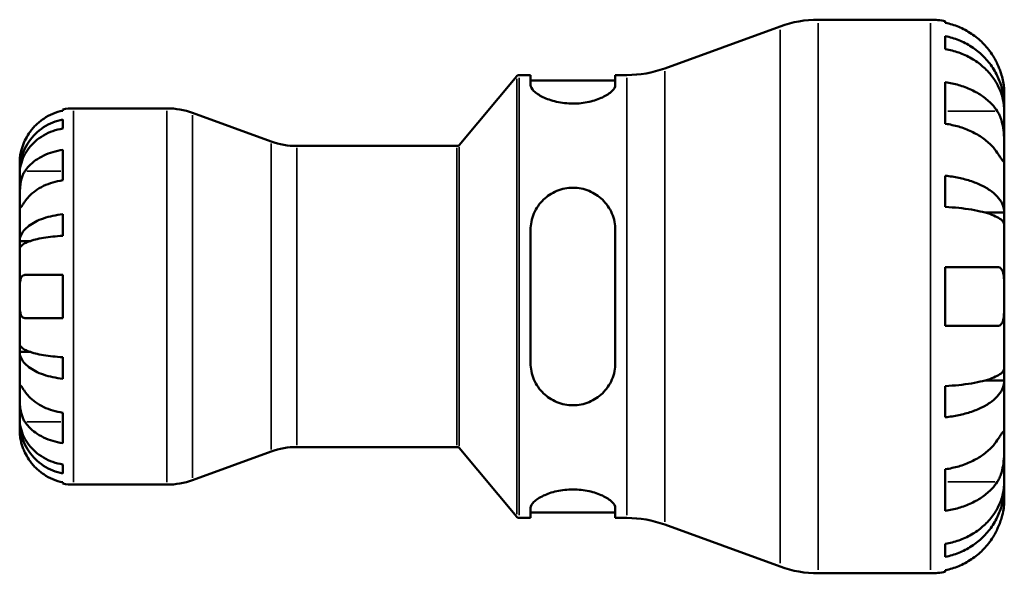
# Model space of a CAD drawing. Header units: millimetres. Extents: x 0 to 905, y -151 to 594.
# Tile 5 of 9: x 308 to 491, y 213 to 316. Entities that reach past the tile are written whole.
import ezdxf

# ---------------------------------------------------------------- set-up
doc = ezdxf.new("R2010")
doc.units = ezdxf.units.MM
doc.layers.add('Visible (ANSI)', color=7, linetype='Continuous', lineweight=50)
doc.layers.add('Visible Narrow (ANSI)', color=7, linetype='Continuous', lineweight=35)

msp = doc.modelspace()

# ---------------------------------------------------------------- linework, layer by layer
at = {"layer": 'Visible (ANSI)'}
for p, q in [((456.756, 315.596), (477.643, 315.596)), ((480.383, 315.319), (480.383, 315.025)), ((428.238, 306.538), (449.71, 314.354)), ((480.383, 312.531), (480.383, 310.131)), ((389.993, 292.275), (400.77, 305.117)), ((401.153, 305.296), (403.297, 305.296)), ((403.297, 305.296), (403.297, 303.398)), ((403.297, 304.266), (419.047, 304.266)), ((419.047, 305.296), (421.192, 305.296)), ((419.047, 303.398), (419.047, 305.296)), ((480.383, 303.983), (480.383, 296.233)), ((491.343, 299.481), (491.343, 301.896)), ((316.343, 298.663), (316.343, 298.894)), ((318.343, 299.096), (335.695, 299.096)), ((491.343, 299.481), (491.298, 299.481)), ((491.343, 298.517), (491.343, 299.481)), ((491.343, 290.825), (491.343, 298.517)), ((316.343, 295.352), (316.343, 297.013)), ((355.076, 292.94), (340.483, 298.252)), ((316.343, 285.71), (316.343, 291.367)), ((359.864, 292.096), (389.61, 292.096)), ((491.343, 279.717), (491.343, 290.825)), ((308.343, 287.487), (308.343, 289.096)), ((308.343, 286.875), (308.343, 287.487)), ((308.343, 287.487), (308.368, 287.487)), ((308.343, 281.774), (308.343, 286.875)), ((480.383, 286.559), (480.383, 280.764)), ((308.343, 274.397), (308.343, 281.774)), ((316.343, 275.383), (316.343, 279.391)), ((491.343, 279.717), (487.743, 279.717)), ((491.343, 277.389), (491.343, 279.717)), ((403.297, 276.456), (403.297, 251.736)), ((419.047, 251.736), (419.047, 276.456)), ((491.343, 264.096), (491.343, 277.389)), ((308.343, 272.919), (308.343, 274.397)), ((308.343, 274.397), (310.252, 274.397)), ((308.343, 264.096), (308.343, 272.919)), ((480.383, 269.576), (480.383, 258.616)), ((316.343, 260.096), (316.343, 268.096)), ((308.343, 255.273), (308.343, 264.096)), ((491.343, 250.803), (491.343, 264.096)), ((308.343, 253.795), (308.343, 255.273)), ((308.343, 246.418), (308.343, 253.795)), ((308.343, 253.795), (310.252, 253.795)), ((316.343, 248.801), (316.343, 252.809)), ((491.343, 248.475), (491.343, 250.803)), ((480.383, 247.428), (480.383, 241.633)), ((491.343, 248.475), (487.743, 248.475)), ((491.343, 237.367), (491.343, 248.475)), ((308.343, 241.317), (308.343, 246.418)), ((316.343, 236.825), (316.343, 242.482)), ((308.343, 240.705), (308.343, 241.317)), ((308.343, 239.096), (308.343, 240.705)), ((308.343, 240.705), (308.368, 240.705)), ((359.864, 236.096), (389.61, 236.096)), ((491.343, 229.675), (491.343, 237.367)), ((355.076, 235.252), (340.483, 229.94)), ((389.993, 235.917), (400.77, 223.075)), ((316.343, 231.179), (316.343, 232.84)), ((480.383, 231.959), (480.383, 224.209)), ((316.343, 229.298), (316.343, 229.529)), ((318.343, 229.096), (335.695, 229.096)), ((491.343, 228.711), (491.343, 229.675)), ((491.343, 228.711), (491.298, 228.711)), ((491.343, 226.296), (491.343, 228.711)), ((403.297, 224.794), (403.297, 222.896)), ((403.297, 223.926), (419.047, 223.926)), ((419.047, 222.896), (419.047, 224.794)), ((401.153, 222.896), (403.297, 222.896)), ((419.047, 222.896), (421.192, 222.896)), ((428.238, 221.654), (449.71, 213.838)), ((480.383, 218.061), (480.383, 215.661)), ((456.756, 212.596), (477.643, 212.596)), ((480.383, 213.167), (480.383, 212.873))]:
    msp.add_line(p, q, dxfattribs=at)
for centre, radius, start, end in [((456.756, 294.996), 20.6, 90, 110), ((477.643, 301.896), 13.7, 78.46304, 90), ((421.192, 325.896), 20.6, 270, 290), ((401.153, 304.796), 0.5, 90, 140), ((318.343, 289.096), 10, 90, 101.53696), ((335.695, 285.096), 14, 70, 90), ((359.864, 306.096), 14, 250, 270), ((389.61, 292.596), 0.5, 270, 320), ((359.864, 222.096), 14, 90, 110), ((389.61, 235.596), 0.5, 40, 90), ((318.343, 239.096), 10, 258.46304, 270), ((335.695, 243.096), 14, 270, 290), ((401.153, 223.396), 0.5, 220, 270), ((421.192, 202.296), 20.6, 70, 90), ((456.756, 233.196), 20.6, 250, 270), ((477.643, 226.296), 13.7, 270, 281.53696)]:
    msp.add_arc(centre, radius, start, end, dxfattribs=at)
for points, knots in [([(490.043, 307.376), (489.759, 307.985), (489.415, 308.603), (488.511, 309.962), (487.916, 310.679), (486.719, 311.88), (486.008, 312.476), (484.475, 313.503), (483.655, 313.935), (482.116, 314.575), (481.26, 314.845), (480.383, 315.025)], [6.7014631, 6.7014631, 6.7014631, 6.7014631, 6.8954608, 6.8954608, 7.1504627, 7.1504627, 7.4042493, 7.4042493, 7.6580359, 7.6580359, 7.9042107, 7.9042107, 7.9042107, 7.9042107]), ([(480.383, 312.531), (481.262, 312.357), (482.12, 312.095), (483.66, 311.476), (484.481, 311.059), (486.014, 310.066), (486.725, 309.49), (487.922, 308.329), (488.516, 307.637), (489.542, 306.148), (489.973, 305.35), (490.622, 303.83), (490.899, 302.968), (491.26, 301.205), (491.343, 300.305), (491.343, 299.481)], [0.2599146, 0.2599146, 0.2599146, 0.2599146, 0.5066244, 0.5066244, 0.7603314, 0.7603314, 1.0140383, 1.0140383, 1.2683929, 1.2683929, 1.5227474, 1.5227474, 1.7780365, 1.7780365, 2.0333255, 2.0333255, 2.0333255, 2.0333255]), ([(491.343, 298.517), (491.343, 299.25), (491.26, 300.051), (490.899, 301.62), (490.622, 302.387), (489.973, 303.74), (489.542, 304.45), (488.516, 305.776), (487.922, 306.391), (486.725, 307.424), (486.014, 307.937), (484.481, 308.821), (483.66, 309.192), (482.12, 309.743), (481.262, 309.976), (480.383, 310.131)], [6.1080207, 6.1080207, 6.1080207, 6.1080207, 6.3633097, 6.3633097, 6.6185987, 6.6185987, 6.8729533, 6.8729533, 7.1273079, 7.1273079, 7.3810148, 7.3810148, 7.6347217, 7.6347217, 7.8814316, 7.8814316, 7.8814316, 7.8814316]), ([(491.343, 301.896), (491.343, 301.896), (491.344, 301.967), (491.338, 302.275), (491.329, 302.543), (491.267, 303.222), (491.217, 303.612), (491.059, 304.439), (490.96, 304.856), (490.752, 305.568), (490.66, 305.847), (490.466, 306.385), (490.365, 306.641), (490.189, 307.057), (490.117, 307.217), (490.043, 307.376)], [0, 0, 0, 0, 0.15239694, 0.15239694, 0.33751117, 0.33751117, 0.50564195, 0.50564195, 0.65170239, 0.65170239, 0.74310836, 0.74310836, 0.8255616, 0.8255616, 0.87754743, 0.87754743, 0.87754743, 0.87754743]), ([(480.383, 303.983), (481.26, 303.856), (482.116, 303.665), (483.655, 303.213), (484.475, 302.907), (486.008, 302.181), (486.719, 301.76), (487.916, 300.91), (488.511, 300.403), (489.415, 299.442), (489.759, 299.005), (490.043, 298.575)], [0.2599207, 0.2599207, 0.2599207, 0.2599207, 0.5060955, 0.5060955, 0.7598821, 0.7598821, 1.0136687, 1.0136687, 1.2686706, 1.2686706, 1.4626683, 1.4626683, 1.4626683, 1.4626683]), ([(419.047, 303.398), (419.047, 303.077), (418.838, 302.692), (418.004, 301.898), (417.38, 301.491), (415.976, 300.83), (415.118, 300.524), (413.213, 300.099), (412.166, 299.984), (410.157, 299.984), (409.088, 300.104), (407.152, 300.545), (406.283, 300.862), (404.903, 301.529), (404.301, 301.928), (403.498, 302.707), (403.297, 303.084), (403.297, 303.398)], [1.2026214, 1.2026214, 1.2026214, 1.2026214, 1.5235617, 1.5235617, 1.844502, 1.844502, 2.1425977, 2.1425977, 2.4406934, 2.4406934, 2.7453998, 2.7453998, 3.0501062, 3.0501062, 3.3644768, 3.3644768, 3.6788474, 3.6788474, 3.6788474, 3.6788474]), ([(316.343, 298.663), (315.704, 298.532), (315.08, 298.335), (313.957, 297.868), (313.358, 297.552), (312.24, 296.802), (311.721, 296.367), (310.847, 295.49), (310.412, 294.966), (309.756, 293.979), (309.508, 293.534), (309.303, 293.096)], [0.18972425, 0.18972425, 0.18972425, 0.18972425, 0.36926522, 0.36926522, 0.55452014, 0.55452014, 0.73977506, 0.73977506, 0.92607912, 0.92607912, 1.06568045, 1.06568045, 1.06568045, 1.06568045]), ([(490.043, 298.575), (490.115, 298.465), (490.185, 298.35), (490.4, 297.963), (490.533, 297.671), (490.776, 297.021), (490.882, 296.663), (491.093, 295.754), (491.177, 295.194), (491.3, 293.938), (491.324, 293.255), (491.346, 291.946), (491.343, 291.337), (491.343, 290.825)], [-0.88258817, -0.88258817, -0.88258817, -0.88258817, -0.83131882, -0.83131882, -0.71751154, -0.71751154, -0.59663723, -0.59663723, -0.42537059, -0.42537059, -0.21744966, -0.21744966, 0, 0, 0, 0]), ([(308.343, 287.487), (308.343, 288.089), (308.404, 288.746), (308.668, 290.032), (308.87, 290.662), (309.344, 291.771), (309.658, 292.354), (310.407, 293.441), (310.841, 293.946), (311.714, 294.793), (312.233, 295.213), (313.352, 295.938), (313.951, 296.243), (315.076, 296.694), (315.702, 296.886), (316.343, 297.013)], [4.4593826, 4.4593826, 4.4593826, 4.4593826, 4.6457405, 4.6457405, 4.8320983, 4.8320983, 5.0177492, 5.0177492, 5.2034002, 5.2034002, 5.3885813, 5.3885813, 5.5737624, 5.5737624, 5.7538473, 5.7538473, 5.7538473, 5.7538473]), ([(316.343, 295.352), (315.702, 295.239), (315.076, 295.069), (313.951, 294.667), (313.352, 294.396), (312.233, 293.751), (311.714, 293.377), (310.841, 292.623), (310.407, 292.173), (309.658, 291.206), (309.344, 290.688), (308.87, 289.7), (308.668, 289.14), (308.404, 287.995), (308.343, 287.41), (308.343, 286.875)], [0.1897184, 0.1897184, 0.1897184, 0.1897184, 0.3698032, 0.3698032, 0.5549844, 0.5549844, 0.7401655, 0.7401655, 0.9258164, 0.9258164, 1.1114673, 1.1114673, 1.2978252, 1.2978252, 1.484183, 1.484183, 1.484183, 1.484183]), ([(490.043, 290.825), (489.759, 291.255), (489.415, 291.692), (488.511, 292.653), (487.916, 293.16), (486.719, 294.01), (486.008, 294.431), (484.475, 295.157), (483.655, 295.463), (482.116, 295.915), (481.26, 296.106), (480.383, 296.233)], [6.7014617, 6.7014617, 6.7014617, 6.7014617, 6.8954595, 6.8954595, 7.1504613, 7.1504613, 7.4042479, 7.4042479, 7.6580346, 7.6580346, 7.9042094, 7.9042094, 7.9042094, 7.9042094]), ([(309.303, 293.096), (309.234, 292.949), (309.169, 292.802), (309.008, 292.416), (308.919, 292.179), (308.753, 291.688), (308.679, 291.437), (308.527, 290.839), (308.466, 290.51), (308.376, 289.875), (308.357, 289.597), (308.341, 289.201), (308.343, 289.096), (308.343, 289.096)], [-0.64008532, -0.64008532, -0.64008532, -0.64008532, -0.59222185, -0.59222185, -0.51595037, -0.51595037, -0.43235608, -0.43235608, -0.30863031, -0.30863031, -0.15844955, -0.15844955, 0, 0, 0, 0]), ([(309.303, 287.431), (309.508, 287.74), (309.756, 288.055), (310.412, 288.752), (310.847, 289.123), (311.721, 289.744), (312.24, 290.051), (313.358, 290.582), (313.957, 290.805), (315.08, 291.135), (315.704, 291.274), (316.343, 291.367)], [4.90264375, 4.90264375, 4.90264375, 4.90264375, 5.04224508, 5.04224508, 5.22854914, 5.22854914, 5.41380406, 5.41380406, 5.59905898, 5.59905898, 5.77859995, 5.77859995, 5.77859995, 5.77859995]), ([(491.343, 290.825), (491.343, 290.531), (491.344, 290.272), (491.341, 289.818), (491.338, 289.629), (491.312, 289.306), (491.283, 289.215), (491.161, 289.225), (491.073, 289.316), (490.855, 289.606), (490.748, 289.762), (490.501, 290.13), (490.363, 290.339), (490.157, 290.652), (490.101, 290.737), (490.043, 290.825)], [0, 0, 0, 0, 0.12440624, 0.12440624, 0.25737577, 0.25737577, 0.43640639, 0.43640639, 0.60674695, 0.60674695, 0.72547468, 0.72547468, 0.84017914, 0.84017914, 0.8811518, 0.8811518, 0.8811518, 0.8811518]), ([(308.343, 281.774), (308.343, 281.983), (308.343, 282.215), (308.345, 282.733), (308.347, 283.019), (308.365, 283.73), (308.386, 284.161), (308.473, 285.003), (308.536, 285.406), (308.692, 286.057), (308.769, 286.312), (308.947, 286.781), (309.046, 286.995), (309.203, 287.274), (309.252, 287.354), (309.303, 287.431)], [0, 0, 0, 0, 0.08884908, 0.08884908, 0.18379648, 0.18379648, 0.31419699, 0.31419699, 0.43784665, 0.43784665, 0.52411276, 0.52411276, 0.60765264, 0.60765264, 0.6434969, 0.6434969, 0.6434969, 0.6434969]), ([(316.343, 285.71), (315.701, 285.617), (315.074, 285.477), (313.948, 285.145), (313.347, 284.921), (312.228, 284.388), (311.708, 284.079), (310.836, 283.457), (310.403, 283.087), (309.752, 282.392), (309.506, 282.081), (309.303, 281.774)], [0.18974094, 0.18974094, 0.18974094, 0.18974094, 0.37012868, 0.37012868, 0.55581957, 0.55581957, 0.74151046, 0.74151046, 0.92738396, 0.92738396, 1.06567607, 1.06567607, 1.06567607, 1.06567607]), ([(480.383, 286.559), (481.262, 286.467), (482.12, 286.33), (483.66, 286.006), (484.481, 285.787), (486.014, 285.266), (486.725, 284.964), (487.922, 284.356), (488.516, 283.993), (489.542, 283.212), (489.973, 282.794), (490.622, 281.997), (490.899, 281.545), (491.26, 280.621), (491.343, 280.149), (491.343, 279.717)], [0.2599146, 0.2599146, 0.2599146, 0.2599146, 0.5066244, 0.5066244, 0.7603314, 0.7603314, 1.0140383, 1.0140383, 1.2683929, 1.2683929, 1.5227474, 1.5227474, 1.7780365, 1.7780365, 2.0333255, 2.0333255, 2.0333255, 2.0333255]), ([(403.297, 276.456), (403.297, 277.477), (403.506, 278.551), (404.34, 280.515), (404.965, 281.406), (406.368, 282.767), (407.227, 283.349), (409.131, 284.131), (410.179, 284.331), (411.172, 284.331), (412.166, 284.331), (413.213, 284.131), (415.118, 283.349), (415.976, 282.767), (417.38, 281.406), (418.004, 280.515), (418.838, 278.551), (419.047, 277.477), (419.047, 276.456)], [-1.238072, -1.238072, -1.238072, -1.238072, -0.9171317, -0.9171317, -0.5961913, -0.5961913, -0.2980957, -0.2980957, 0, 0, 0, 0.2980957, 0.2980957, 0.5961913, 0.5961913, 0.9171317, 0.9171317, 1.238072, 1.238072, 1.238072, 1.238072]), ([(309.303, 281.774), (309.245, 281.686), (309.189, 281.601), (309.027, 281.358), (308.93, 281.212), (308.754, 280.954), (308.678, 280.846), (308.526, 280.653), (308.466, 280.597), (308.376, 280.61), (308.357, 280.711), (308.341, 281.104), (308.343, 281.4), (308.343, 281.774)], [-0.64434498, -0.64434498, -0.64434498, -0.64434498, -0.60308586, -0.60308586, -0.52007987, -0.52007987, -0.43273909, -0.43273909, -0.31000661, -0.31000661, -0.15868997, -0.15868997, 0, 0, 0, 0]), ([(491.343, 277.389), (491.343, 277.602), (491.26, 277.835), (490.899, 278.291), (490.622, 278.514), (489.973, 278.907), (489.542, 279.113), (488.516, 279.499), (487.922, 279.677), (486.725, 279.978), (486.014, 280.127), (484.481, 280.383), (483.66, 280.491), (482.12, 280.651), (481.262, 280.719), (480.383, 280.764)], [6.1080207, 6.1080207, 6.1080207, 6.1080207, 6.3633097, 6.3633097, 6.6185987, 6.6185987, 6.8729533, 6.8729533, 7.1273079, 7.1273079, 7.3810148, 7.3810148, 7.6347217, 7.6347217, 7.8814316, 7.8814316, 7.8814316, 7.8814316]), ([(308.343, 274.397), (308.343, 274.713), (308.404, 275.057), (308.668, 275.731), (308.87, 276.061), (309.344, 276.643), (309.658, 276.948), (310.407, 277.518), (310.841, 277.783), (311.714, 278.227), (312.233, 278.447), (313.352, 278.827), (313.951, 278.987), (315.076, 279.224), (315.702, 279.324), (316.343, 279.391)], [4.4593823, 4.4593823, 4.4593823, 4.4593823, 4.6457401, 4.6457401, 4.832098, 4.832098, 5.0177489, 5.0177489, 5.2033998, 5.2033998, 5.388581, 5.388581, 5.5737621, 5.5737621, 5.753847, 5.753847, 5.753847, 5.753847]), ([(316.343, 275.383), (315.701, 275.35), (315.073, 275.3), (313.947, 275.183), (313.347, 275.104), (312.228, 274.916), (311.708, 274.807), (310.836, 274.588), (310.403, 274.457), (309.655, 274.176), (309.342, 274.026), (308.869, 273.739), (308.667, 273.577), (308.404, 273.244), (308.343, 273.074), (308.343, 272.919)], [0.1897258, 0.1897258, 0.1897258, 0.1897258, 0.3701905, 0.3701905, 0.5555661, 0.5555661, 0.7409417, 0.7409417, 0.9263992, 0.9263992, 1.1118568, 1.1118568, 1.2980199, 1.2980199, 1.484183, 1.484183, 1.484183, 1.484183]), ([(480.383, 269.576), (481.26, 269.576), (482.116, 269.576), (483.655, 269.576), (484.475, 269.576), (486.008, 269.576), (486.719, 269.576), (487.916, 269.576), (488.511, 269.576), (489.415, 269.576), (489.759, 269.576), (490.043, 269.576)], [0.2599207, 0.2599207, 0.2599207, 0.2599207, 0.5060955, 0.5060955, 0.7598821, 0.7598821, 1.0136687, 1.0136687, 1.2686706, 1.2686706, 1.4626683, 1.4626683, 1.4626683, 1.4626683]), ([(490.043, 269.576), (490.131, 269.576), (490.216, 269.566), (490.43, 269.512), (490.551, 269.45), (490.778, 269.254), (490.88, 269.115), (491.091, 268.672), (491.177, 268.328), (491.3, 267.421), (491.324, 266.841), (491.346, 265.537), (491.343, 264.82), (491.343, 264.096)], [-0.87644907, -0.87644907, -0.87644907, -0.87644907, -0.81463218, -0.81463218, -0.7114626, -0.7114626, -0.59653466, -0.59653466, -0.4233389, -0.4233389, -0.21709986, -0.21709986, 0, 0, 0, 0]), ([(308.343, 264.096), (308.343, 264.416), (308.343, 264.735), (308.345, 265.374), (308.348, 265.692), (308.373, 266.441), (308.405, 266.84), (308.526, 267.411), (308.599, 267.609), (308.793, 267.906), (308.911, 268.003), (309.129, 268.082), (309.213, 268.096), (309.303, 268.096)], [0, 0, 0, 0, 0.09595622, 0.09595622, 0.19762682, 0.19762682, 0.35154826, 0.35154826, 0.46726102, 0.46726102, 0.58065444, 0.58065444, 0.64406759, 0.64406759, 0.64406759, 0.64406759]), ([(309.303, 268.096), (309.508, 268.096), (309.756, 268.096), (310.412, 268.096), (310.847, 268.096), (311.721, 268.096), (312.24, 268.096), (313.358, 268.096), (313.957, 268.096), (315.08, 268.096), (315.704, 268.096), (316.343, 268.096)], [4.90264375, 4.90264375, 4.90264375, 4.90264375, 5.04224508, 5.04224508, 5.22854914, 5.22854914, 5.41380406, 5.41380406, 5.59905898, 5.59905898, 5.77859995, 5.77859995, 5.77859995, 5.77859995]), ([(309.303, 260.096), (309.166, 260.096), (309.041, 260.128), (308.808, 260.273), (308.705, 260.396), (308.533, 260.752), (308.471, 260.992), (308.377, 261.645), (308.358, 262.078), (308.341, 263.043), (308.343, 263.567), (308.343, 264.096)], [-0.64440922, -0.64440922, -0.64440922, -0.64440922, -0.54727292, -0.54727292, -0.43651, -0.43651, -0.31413546, -0.31413546, -0.15879409, -0.15879409, 0, 0, 0, 0]), ([(491.343, 264.096), (491.343, 263.611), (491.344, 263.128), (491.339, 262.144), (491.333, 261.652), (491.283, 260.599), (491.227, 260.081), (491.04, 259.398), (490.943, 259.178), (490.726, 258.883), (490.618, 258.788), (490.368, 258.654), (490.225, 258.62), (490.061, 258.616), (490.052, 258.616), (490.043, 258.616)], [-3.80696359, -3.80696359, -3.80696359, -3.80696359, -3.66149521, -3.66149521, -3.50091008, -3.50091008, -3.28761589, -3.28761589, -3.14678887, -3.14678887, -3.03965239, -3.03965239, -2.92712913, -2.92712913, -2.92052485, -2.92052485, -2.92052485, -2.92052485]), ([(316.343, 260.096), (315.704, 260.096), (315.08, 260.096), (313.957, 260.096), (313.358, 260.096), (312.24, 260.096), (311.721, 260.096), (310.847, 260.096), (310.412, 260.096), (309.756, 260.096), (309.508, 260.096), (309.303, 260.096)], [0.18972425, 0.18972425, 0.18972425, 0.18972425, 0.36926522, 0.36926522, 0.55452014, 0.55452014, 0.73977506, 0.73977506, 0.92607912, 0.92607912, 1.06568045, 1.06568045, 1.06568045, 1.06568045]), ([(490.043, 258.616), (489.759, 258.616), (489.415, 258.616), (488.511, 258.616), (487.916, 258.616), (486.719, 258.616), (486.008, 258.616), (484.475, 258.616), (483.655, 258.616), (482.116, 258.616), (481.26, 258.616), (480.383, 258.616)], [6.7014618, 6.7014618, 6.7014618, 6.7014618, 6.8954596, 6.8954596, 7.1504614, 7.1504614, 7.404248, 7.404248, 7.6580347, 7.6580347, 7.9042095, 7.9042095, 7.9042095, 7.9042095]), ([(308.343, 255.273), (308.343, 255.118), (308.404, 254.948), (308.667, 254.615), (308.869, 254.453), (309.342, 254.166), (309.655, 254.016), (310.403, 253.735), (310.836, 253.604), (311.708, 253.385), (312.228, 253.276), (313.347, 253.088), (313.947, 253.009), (315.073, 252.892), (315.701, 252.842), (316.343, 252.809)], [4.4593823, 4.4593823, 4.4593823, 4.4593823, 4.6455454, 4.6455454, 4.8317086, 4.8317086, 5.0171661, 5.0171661, 5.2026236, 5.2026236, 5.3879992, 5.3879992, 5.5733749, 5.5733749, 5.7538395, 5.7538395, 5.7538395, 5.7538395]), ([(316.343, 248.801), (315.702, 248.868), (315.076, 248.968), (313.951, 249.205), (313.352, 249.365), (312.233, 249.745), (311.714, 249.965), (310.841, 250.409), (310.407, 250.674), (309.658, 251.244), (309.344, 251.549), (308.87, 252.131), (308.668, 252.461), (308.404, 253.135), (308.343, 253.479), (308.343, 253.795)], [0.1897184, 0.1897184, 0.1897184, 0.1897184, 0.3698032, 0.3698032, 0.5549844, 0.5549844, 0.7401655, 0.7401655, 0.9258164, 0.9258164, 1.1114673, 1.1114673, 1.2978252, 1.2978252, 1.484183, 1.484183, 1.484183, 1.484183]), ([(419.047, 251.736), (419.047, 250.715), (418.838, 249.641), (418.004, 247.677), (417.38, 246.786), (415.976, 245.425), (415.118, 244.843), (413.213, 244.061), (412.166, 243.861), (410.179, 243.861), (409.131, 244.061), (407.227, 244.843), (406.368, 245.425), (404.965, 246.786), (404.34, 247.677), (403.506, 249.641), (403.297, 250.715), (403.297, 251.736)], [1.2026214, 1.2026214, 1.2026214, 1.2026214, 1.5235617, 1.5235617, 1.844502, 1.844502, 2.1425977, 2.1425977, 2.4406934, 2.4406934, 2.738789, 2.738789, 3.0368847, 3.0368847, 3.357825, 3.357825, 3.6787653, 3.6787653, 3.6787653, 3.6787653]), ([(480.383, 247.428), (481.262, 247.473), (482.12, 247.541), (483.66, 247.701), (484.481, 247.809), (486.014, 248.065), (486.725, 248.214), (487.922, 248.514), (488.516, 248.693), (489.542, 249.079), (489.973, 249.285), (490.622, 249.678), (490.899, 249.901), (491.26, 250.357), (491.343, 250.59), (491.343, 250.803)], [0.2599146, 0.2599146, 0.2599146, 0.2599146, 0.5066244, 0.5066244, 0.7603314, 0.7603314, 1.0140383, 1.0140383, 1.2683929, 1.2683929, 1.5227474, 1.5227474, 1.7780365, 1.7780365, 2.0333255, 2.0333255, 2.0333255, 2.0333255]), ([(308.343, 246.418), (308.343, 246.628), (308.343, 246.813), (308.345, 247.14), (308.347, 247.277), (308.365, 247.518), (308.386, 247.589), (308.473, 247.591), (308.536, 247.529), (308.692, 247.326), (308.769, 247.216), (308.947, 246.955), (309.046, 246.805), (309.203, 246.569), (309.252, 246.495), (309.303, 246.418)], [0, 0, 0, 0, 0.08884908, 0.08884908, 0.18379648, 0.18379648, 0.31419699, 0.31419699, 0.43784665, 0.43784665, 0.52411276, 0.52411276, 0.60765264, 0.60765264, 0.6434969, 0.6434969, 0.6434969, 0.6434969]), ([(491.343, 248.475), (491.343, 248.043), (491.26, 247.571), (490.899, 246.647), (490.622, 246.195), (489.973, 245.398), (489.542, 244.98), (488.516, 244.199), (487.922, 243.836), (486.725, 243.228), (486.014, 242.926), (484.481, 242.405), (483.66, 242.186), (482.12, 241.862), (481.262, 241.725), (480.383, 241.633)], [6.1080211, 6.1080211, 6.1080211, 6.1080211, 6.3633101, 6.3633101, 6.6185991, 6.6185991, 6.8729537, 6.8729537, 7.1273083, 7.1273083, 7.3810152, 7.3810152, 7.6347221, 7.6347221, 7.881432, 7.881432, 7.881432, 7.881432]), ([(309.303, 240.761), (309.245, 240.849), (309.189, 240.942), (309.027, 241.236), (308.93, 241.451), (308.754, 241.925), (308.678, 242.185), (308.526, 242.84), (308.466, 243.241), (308.376, 244.149), (308.357, 244.646), (308.341, 245.6), (308.343, 246.044), (308.343, 246.418)], [-0.64434498, -0.64434498, -0.64434498, -0.64434498, -0.60308586, -0.60308586, -0.52007987, -0.52007987, -0.43273909, -0.43273909, -0.31000661, -0.31000661, -0.15868997, -0.15868997, 0, 0, 0, 0]), ([(309.303, 246.418), (309.508, 246.108), (309.756, 245.794), (310.412, 245.096), (310.847, 244.726), (311.721, 244.105), (312.24, 243.798), (313.358, 243.267), (313.957, 243.044), (315.08, 242.714), (315.704, 242.575), (316.343, 242.482)], [4.90264375, 4.90264375, 4.90264375, 4.90264375, 5.04224508, 5.04224508, 5.22854914, 5.22854914, 5.41380406, 5.41380406, 5.59905898, 5.59905898, 5.77859995, 5.77859995, 5.77859995, 5.77859995]), ([(308.343, 241.317), (308.343, 240.782), (308.404, 240.197), (308.668, 239.052), (308.87, 238.492), (309.344, 237.504), (309.658, 236.986), (310.407, 236.019), (310.841, 235.569), (311.714, 234.815), (312.233, 234.441), (313.352, 233.796), (313.951, 233.525), (315.076, 233.123), (315.702, 232.953), (316.343, 232.84)], [4.4593823, 4.4593823, 4.4593823, 4.4593823, 4.6457401, 4.6457401, 4.832098, 4.832098, 5.0177489, 5.0177489, 5.2033998, 5.2033998, 5.388581, 5.388581, 5.5737621, 5.5737621, 5.753847, 5.753847, 5.753847, 5.753847]), ([(316.343, 231.179), (315.702, 231.306), (315.076, 231.498), (313.951, 231.949), (313.352, 232.254), (312.233, 232.979), (311.714, 233.399), (310.841, 234.246), (310.407, 234.751), (309.658, 235.838), (309.344, 236.421), (308.87, 237.53), (308.668, 238.16), (308.404, 239.446), (308.343, 240.103), (308.343, 240.705)], [0.1897184, 0.1897184, 0.1897184, 0.1897184, 0.3698032, 0.3698032, 0.5549844, 0.5549844, 0.7401655, 0.7401655, 0.9258164, 0.9258164, 1.1114673, 1.1114673, 1.2978252, 1.2978252, 1.484183, 1.484183, 1.484183, 1.484183]), ([(316.343, 236.825), (315.701, 236.918), (315.074, 237.059), (313.948, 237.39), (313.347, 237.614), (312.228, 238.147), (311.708, 238.456), (310.836, 239.078), (310.403, 239.448), (309.752, 240.143), (309.506, 240.454), (309.303, 240.761)], [0.18974094, 0.18974094, 0.18974094, 0.18974094, 0.37012868, 0.37012868, 0.55581957, 0.55581957, 0.74151046, 0.74151046, 0.92738396, 0.92738396, 1.06567607, 1.06567607, 1.06567607, 1.06567607]), ([(308.343, 239.096), (308.343, 239.096), (308.343, 239.053), (308.346, 238.876), (308.35, 238.734), (308.382, 238.286), (308.419, 237.942), (308.549, 237.266), (308.618, 236.973), (308.775, 236.435), (308.853, 236.197), (309.033, 235.711), (309.135, 235.463), (309.265, 235.178), (309.284, 235.137), (309.303, 235.096)], [-2.77804136, -2.77804136, -2.77804136, -2.77804136, -2.67672151, -2.67672151, -2.56558131, -2.56558131, -2.40960112, -2.40960112, -2.30519389, -2.30519389, -2.22617552, -2.22617552, -2.14450488, -2.14450488, -2.1308178, -2.1308178, -2.1308178, -2.1308178]), ([(490.043, 237.367), (490.115, 237.477), (490.185, 237.582), (490.4, 237.909), (490.533, 238.111), (490.776, 238.471), (490.882, 238.624), (491.093, 238.899), (491.177, 238.979), (491.3, 238.963), (491.324, 238.824), (491.346, 238.285), (491.343, 237.88), (491.343, 237.367)], [-0.88258817, -0.88258817, -0.88258817, -0.88258817, -0.83131882, -0.83131882, -0.71751154, -0.71751154, -0.59663723, -0.59663723, -0.42537059, -0.42537059, -0.21744966, -0.21744966, 0, 0, 0, 0]), ([(480.383, 231.959), (481.26, 232.086), (482.116, 232.277), (483.655, 232.729), (484.475, 233.035), (486.008, 233.761), (486.719, 234.182), (487.916, 235.032), (488.511, 235.539), (489.415, 236.5), (489.759, 236.937), (490.043, 237.367)], [0.2599207, 0.2599207, 0.2599207, 0.2599207, 0.5060955, 0.5060955, 0.7598821, 0.7598821, 1.0136687, 1.0136687, 1.2686706, 1.2686706, 1.4626683, 1.4626683, 1.4626683, 1.4626683]), ([(491.343, 237.367), (491.343, 237.074), (491.344, 236.749), (491.341, 236.021), (491.338, 235.618), (491.312, 234.631), (491.283, 234.039), (491.161, 232.881), (491.073, 232.327), (490.855, 231.434), (490.748, 231.086), (490.501, 230.446), (490.363, 230.155), (490.157, 229.796), (490.101, 229.705), (490.043, 229.617)], [0, 0, 0, 0, 0.12440624, 0.12440624, 0.25737577, 0.25737577, 0.43640639, 0.43640639, 0.60674695, 0.60674695, 0.72547468, 0.72547468, 0.84017914, 0.84017914, 0.8811518, 0.8811518, 0.8811518, 0.8811518]), ([(309.303, 235.096), (309.508, 234.658), (309.756, 234.213), (310.412, 233.226), (310.847, 232.702), (311.721, 231.825), (312.24, 231.39), (313.358, 230.64), (313.957, 230.324), (315.08, 229.857), (315.704, 229.66), (316.343, 229.529)], [4.90264375, 4.90264375, 4.90264375, 4.90264375, 5.04224508, 5.04224508, 5.22854914, 5.22854914, 5.41380406, 5.41380406, 5.59905898, 5.59905898, 5.77859995, 5.77859995, 5.77859995, 5.77859995]), ([(480.383, 218.061), (481.262, 218.216), (482.12, 218.449), (483.66, 219), (484.481, 219.371), (486.014, 220.255), (486.725, 220.768), (487.922, 221.801), (488.516, 222.416), (489.542, 223.742), (489.973, 224.452), (490.622, 225.805), (490.899, 226.572), (491.26, 228.141), (491.343, 228.942), (491.343, 229.675)], [0.2599146, 0.2599146, 0.2599146, 0.2599146, 0.5066244, 0.5066244, 0.7603314, 0.7603314, 1.0140383, 1.0140383, 1.2683929, 1.2683929, 1.5227474, 1.5227474, 1.7780365, 1.7780365, 2.0333255, 2.0333255, 2.0333255, 2.0333255]), ([(490.043, 229.617), (489.759, 229.187), (489.415, 228.75), (488.511, 227.789), (487.916, 227.282), (486.719, 226.432), (486.008, 226.011), (484.475, 225.285), (483.655, 224.979), (482.116, 224.527), (481.26, 224.336), (480.383, 224.209)], [6.7014617, 6.7014617, 6.7014617, 6.7014617, 6.8954595, 6.8954595, 7.1504613, 7.1504613, 7.4042479, 7.4042479, 7.6580346, 7.6580346, 7.9042094, 7.9042094, 7.9042094, 7.9042094]), ([(403.297, 224.794), (403.297, 225.115), (403.506, 225.5), (404.34, 226.294), (404.965, 226.701), (406.368, 227.362), (407.227, 227.668), (409.131, 228.093), (410.179, 228.207), (411.172, 228.207), (412.166, 228.207), (413.213, 228.093), (415.118, 227.668), (415.976, 227.362), (417.38, 226.701), (418.004, 226.294), (418.838, 225.5), (419.047, 225.115), (419.047, 224.794)], [-1.238072, -1.238072, -1.238072, -1.238072, -0.9171317, -0.9171317, -0.5961913, -0.5961913, -0.2980957, -0.2980957, 0, 0, 0, 0.2980957, 0.2980957, 0.5961913, 0.5961913, 0.9171317, 0.9171317, 1.238072, 1.238072, 1.238072, 1.238072]), ([(491.343, 228.711), (491.343, 227.887), (491.26, 226.987), (490.899, 225.224), (490.622, 224.362), (489.973, 222.842), (489.542, 222.044), (488.516, 220.555), (487.922, 219.863), (486.725, 218.702), (486.014, 218.126), (484.481, 217.133), (483.66, 216.716), (482.12, 216.097), (481.262, 215.835), (480.383, 215.661)], [6.1080207, 6.1080207, 6.1080207, 6.1080207, 6.3633097, 6.3633097, 6.6185987, 6.6185987, 6.8729533, 6.8729533, 7.1273079, 7.1273079, 7.3810148, 7.3810148, 7.6347217, 7.6347217, 7.8814316, 7.8814316, 7.8814316, 7.8814316]), ([(490.043, 220.816), (490.131, 221.006), (490.216, 221.197), (490.43, 221.71), (490.551, 222.031), (490.778, 222.702), (490.88, 223.049), (491.091, 223.884), (491.177, 224.345), (491.3, 225.226), (491.324, 225.609), (491.346, 226.153), (491.343, 226.296), (491.343, 226.296)], [-0.87644907, -0.87644907, -0.87644907, -0.87644907, -0.81463218, -0.81463218, -0.7114626, -0.7114626, -0.59653466, -0.59653466, -0.4233389, -0.4233389, -0.21709986, -0.21709986, 0, 0, 0, 0]), ([(480.383, 213.167), (481.26, 213.347), (482.116, 213.617), (483.655, 214.257), (484.475, 214.689), (486.008, 215.716), (486.719, 216.312), (487.916, 217.513), (488.511, 218.23), (489.415, 219.589), (489.759, 220.207), (490.043, 220.816)], [0.2599207, 0.2599207, 0.2599207, 0.2599207, 0.5060955, 0.5060955, 0.7598821, 0.7598821, 1.0136687, 1.0136687, 1.2686706, 1.2686706, 1.4626683, 1.4626683, 1.4626683, 1.4626683])]:
    msp.add_open_spline(points, degree=3, knots=knots, dxfattribs=at)
at = {"layer": 'Visible Narrow (ANSI)'}
for p, q in [((456.756, 314.962), (456.756, 213.23)), ((477.643, 213.23), (477.643, 314.962)), ((449.71, 214.457), (449.71, 313.735)), ((428.238, 306.016), (428.238, 222.176)), ((400.77, 223.58), (400.77, 304.612)), ((401.153, 304.789), (401.153, 223.403)), ((421.192, 223.403), (421.192, 304.789)), ((318.343, 229.527), (318.343, 298.665)), ((335.695, 229.527), (335.695, 298.665)), ((489.56, 298.575), (480.866, 298.575)), ((340.483, 297.831), (340.483, 230.361)), ((355.076, 235.607), (355.076, 292.585)), ((359.864, 291.751), (359.864, 236.441)), ((389.61, 236.441), (389.61, 291.751)), ((389.993, 291.928), (389.993, 236.264)), ((309.655, 287.431), (315.991, 287.431)), ((309.655, 240.761), (315.991, 240.761)), ((489.56, 229.617), (480.866, 229.617))]:
    msp.add_line(p, q, dxfattribs=at)

doc.saveas('drawing.dxf')
